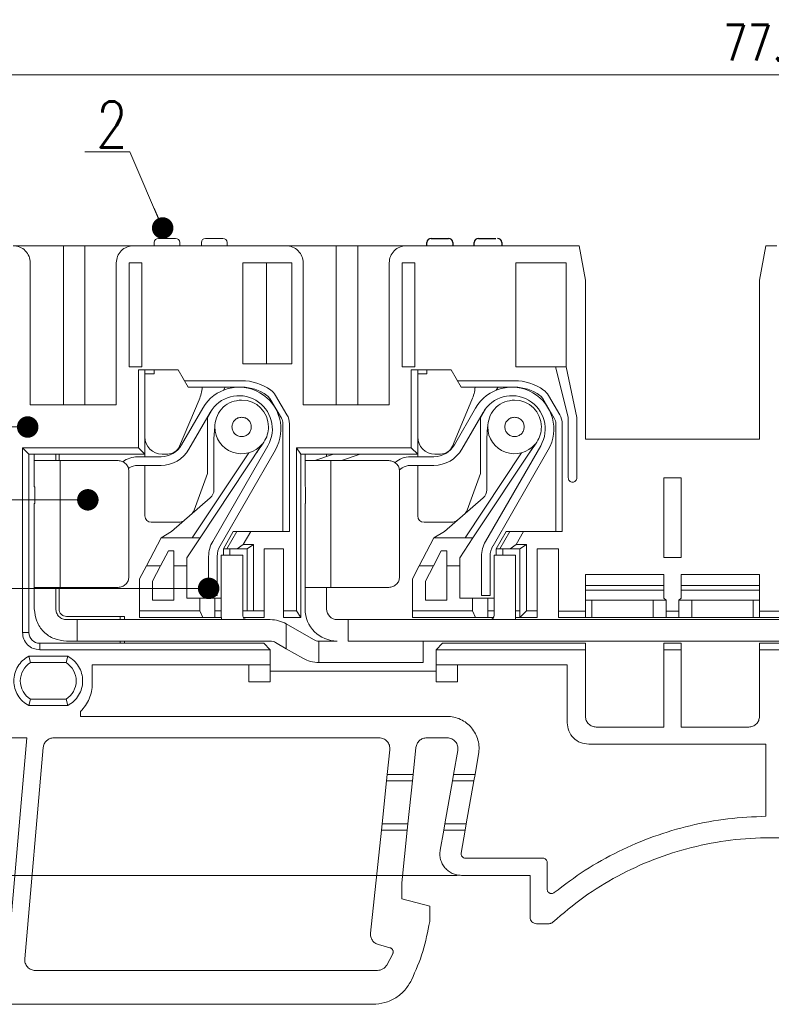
# Model space of a CAD drawing. Header units: millimetres. Extents: x -5 to 292, y -5 to 205.
# Tile 3 of 13: x 28 to 81, y 87 to 156. Entities that reach past the tile are written whole.
import ezdxf

# ---------------------------------------------------------------- set-up
doc = ezdxf.new("R2010")
doc.units = ezdxf.units.MM
doc.layers.get('0').update_dxf_attribs({"lineweight": 30})
doc.layers.get('Defpoints').update_dxf_attribs({"lineweight": 13})
doc.layers.add('尺寸层', color=3, linetype='Continuous', lineweight=13)
doc.styles.add('romans-高2.5', font='romans.shx', dxfattribs={"width": 0.8, "height": 2.5})
doc.dimstyles.new('副本 A4_1-Rev.1.1', dxfattribs={"dimtxt": 2.5, "dimasz": 2.5, "dimexe": 1, "dimexo": 0.3, "dimgap": 1, "dimtad": 1, "dimlfac": 0.666667, "dimzin": 1, "dimdsep": 46, "dimtxsty": 'romans-高2.5', "dimcen": 1, "dimclrd": 256, "dimclre": 256, "dimclrt": 256, "dimadec": 1, "dimazin": 0, "dimtfac": 1, "dimtmove": 0, "dimatfit": 3, "dimfxl": 1, "dimtolj": 1, "dimtzin": 0, "dimlwd": -1, "dimlwe": -1, "dimarcsym": 0})

# ---------------------------------------------------------------- blocks, each defined once
blk = doc.blocks.new('*D5')
at = {"layer": 'Defpoints', "color": 0}
for p in [(138.312, 151.661), (22.812, 128.444), (138.312, 128.444)]:
    blk.add_point(p, dxfattribs=at)
at = {"layer": '尺寸层'}
for p, q in [((22.812, 128.744), (22.812, 152.661)), ((138.312, 128.744), (138.312, 152.661)), ((25.312, 151.661), (135.812, 151.661))]:
    blk.add_line(p, q, dxfattribs=at)
for points in [[(25.312, 152.078), (25.312, 151.244), (22.812, 151.661)], [(135.812, 152.078), (135.812, 151.244), (138.312, 151.661)]]:
    blk.add_solid(points, dxfattribs=at)
at = {"layer": '尺寸层', "insert": (80.421, 153.911), "char_height": 2.5, "attachment_point": 5, "style": 'romans-高2.5'}
blk.add_mtext('\\A1;77.0', dxfattribs=at)
blk = doc.blocks.new('*D10')
at = {"layer": 'Defpoints', "color": 0}
for p in [(26.035, 139.739), (14.804, 95.789), (59.15, 95.789)]:
    blk.add_point(p, dxfattribs=at)
at = {"layer": '尺寸层'}
for p, q in [((25.735, 139.739), (13.804, 139.739)), ((14.804, 137.239), (14.804, 98.289)), ((58.85, 95.789), (13.804, 95.789))]:
    blk.add_line(p, q, dxfattribs=at)
for points in [[(14.387, 137.239), (15.221, 137.239), (14.804, 139.739)], [(14.387, 98.289), (15.221, 98.289), (14.804, 95.789)]]:
    blk.add_solid(points, dxfattribs=at)
at = {"layer": '尺寸层', "insert": (12.554, 117.764), "char_height": 2.5, "attachment_point": 5, "rotation": 90, "style": 'romans-高2.5'}
blk.add_mtext('\\A1;29.3', dxfattribs=at)

msp = doc.modelspace()

# ---------------------------------------------------------------- linework, layer by layer
at = {"color": 7, "linetype": 'Continuous', "lineweight": 15}
for p, q in [((37.999, 140.256), (39.199, 140.256)), ((41.299, 140.256), (42.499, 140.256)), ((31.369, 139.739), (31.369, 128.644)), ((31.369, 139.739), (32.869, 139.739)), ((32.869, 128.644), (32.869, 139.739)), ((36.259, 139.739), (46.909, 139.739)), ((37.699, 139.956), (37.699, 139.739)), ((39.499, 139.956), (39.499, 139.739)), ((40.999, 139.956), (40.999, 139.739)), ((42.799, 139.956), (42.799, 139.739)), ((50.419, 139.739), (50.419, 128.644)), ((50.419, 139.739), (51.919, 139.739)), ((51.919, 128.644), (51.919, 139.739)), ((55.309, 139.739), (67.362, 139.739)), ((67.812, 137.339), (67.362, 139.739)), ((79.962, 137.339), (80.412, 139.739)), ((80.412, 139.739), (81.162, 139.739)), ((29.059, 128.644), (29.059, 138.539)), ((35.059, 138.539), (35.059, 128.644)), ((35.966, 138.539), (36.844, 138.539)), ((35.966, 131.294), (35.966, 138.539)), ((36.844, 138.539), (36.844, 131.294)), ((43.894, 138.539), (47.322, 138.539)), ((43.894, 131.489), (43.894, 138.539)), ((45.544, 138.539), (45.544, 131.489)), ((47.322, 138.539), (47.322, 131.489)), ((48.109, 128.644), (48.109, 138.539)), ((54.109, 138.539), (54.109, 128.644)), ((55.016, 138.539), (55.894, 138.539)), ((55.016, 131.294), (55.016, 138.539)), ((55.894, 138.539), (55.894, 131.294)), ((62.944, 138.539), (66.462, 138.539)), ((62.944, 131.489), (62.944, 138.539)), ((66.462, 138.539), (66.462, 131.489)), ((67.812, 126.239), (67.812, 137.339)), ((79.962, 137.339), (79.962, 126.239)), ((36.844, 131.294), (35.966, 131.294)), ((43.894, 131.489), (47.322, 131.489)), ((55.894, 131.294), (55.016, 131.294)), ((62.944, 131.294), (62.944, 131.489)), ((65.712, 131.294), (62.944, 131.294)), ((66.462, 128.332), (65.712, 131.294)), ((65.712, 131.294), (66.462, 131.294)), ((66.462, 131.489), (66.462, 131.294)), ((66.462, 131.294), (67.212, 127.739)), ((36.603, 131.069), (39.384, 131.069)), ((36.603, 131.069), (36.603, 125.639)), ((37.053, 131.069), (37.053, 125.639)), ((37.053, 130.807), (37.699, 130.807)), ((37.699, 130.807), (37.699, 131.069)), ((39.384, 131.069), (40.076, 129.869)), ((55.653, 131.069), (58.434, 131.069)), ((55.653, 125.639), (55.653, 131.069)), ((56.103, 131.069), (56.103, 125.639)), ((56.103, 131.069), (56.103, 125.639)), ((56.103, 130.807), (56.749, 130.807)), ((56.749, 130.807), (56.749, 131.069)), ((58.434, 131.069), (59.126, 129.869)), ((37.053, 130.102), (37.053, 129.652)), ((39.817, 130.319), (43.812, 130.319)), ((58.867, 130.319), (62.862, 130.319)), ((37.053, 126.396), (37.053, 129.652)), ((40.076, 129.869), (43.812, 129.869)), ((42.66, 129.869), (42.538, 129.658)), ((46.976, 127.928), (46.171, 129.296)), ((59.126, 129.869), (62.862, 129.869)), ((61.71, 129.869), (61.588, 129.658)), ((66.026, 127.928), (65.221, 129.296)), ((35.059, 128.644), (29.059, 128.644)), ((40.84, 128.983), (39.48, 125.747)), ((46.588, 127.7), (45.783, 129.068)), ((54.109, 128.644), (48.109, 128.644)), ((59.89, 128.983), (58.53, 125.747)), ((65.638, 127.7), (64.833, 129.068)), ((39.612, 125.834), (41.097, 128.406)), ((40.132, 125.534), (41.616, 128.106)), ((41.797, 128.374), (41.426, 127.733)), ((58.662, 125.834), (60.147, 128.406)), ((59.182, 125.534), (60.666, 128.106)), ((60.847, 128.374), (60.476, 127.733)), ((66.612, 127.739), (66.462, 128.332)), ((41.426, 127.733), (41.426, 123.835)), ((41.94, 127.223), (41.936, 127.098)), ((46.692, 119.789), (46.692, 127.319)), ((47.142, 119.789), (47.142, 127.319)), ((60.476, 127.733), (60.476, 123.835)), ((60.99, 127.223), (60.986, 127.098)), ((65.742, 119.789), (65.742, 127.319)), ((66.192, 119.789), (66.192, 127.319)), ((66.612, 123.539), (66.612, 127.739)), ((67.212, 127.739), (67.212, 123.539)), ((41.876, 126.279), (41.933, 127.098)), ((60.926, 126.279), (60.983, 127.098)), ((45.249, 125.89), (40.907, 119.343)), ((45.643, 125.783), (41.788, 119.102)), ((41.876, 126.279), (41.876, 122.701)), ((64.299, 125.89), (59.957, 119.343)), ((64.693, 125.783), (60.838, 119.102)), ((60.926, 126.279), (60.926, 122.701)), ((79.962, 126.239), (67.812, 126.239)), ((28.512, 125.639), (36.603, 125.639)), ((28.512, 112.739), (28.512, 125.639)), ((28.512, 125.639), (28.962, 125.189)), ((28.962, 125.189), (37.053, 125.189)), ((28.962, 112.739), (28.962, 125.189)), ((29.337, 124.741), (29.337, 125.189)), ((30.837, 125.189), (30.837, 124.741)), ((31.062, 125.189), (31.062, 124.741)), ((37.053, 125.189), (36.603, 125.639)), ((37.053, 125.008), (37.053, 125.639)), ((38.65, 125.196), (38.253, 125.196)), ((44.309, 125.286), (40.367, 119.343)), ((46.163, 125.483), (42.308, 118.802)), ((47.637, 125.639), (55.653, 125.639)), ((47.637, 114.243), (47.637, 125.639)), ((47.637, 125.639), (47.937, 125.189)), ((47.937, 125.189), (56.103, 125.189)), ((47.937, 113.793), (47.937, 125.189)), ((48.237, 124.741), (48.237, 125.189)), ((50.234, 125.189), (48.925, 124.741)), ((49.737, 125.189), (49.737, 125.019)), ((50.778, 124.741), (52.086, 125.189)), ((56.103, 125.189), (55.653, 125.639)), ((56.103, 125.639), (56.103, 125.189)), ((56.103, 125.008), (56.103, 125.189)), ((57.7, 125.196), (57.303, 125.196)), ((63.359, 125.286), (59.417, 119.343)), ((65.213, 125.483), (61.358, 118.802)), ((29.337, 122.941), (29.337, 124.741)), ((31.137, 115.891), (31.137, 124.741)), ((35.187, 124.741), (31.137, 124.741)), ((36.547, 125.008), (38.183, 125.008)), ((36.547, 124.408), (38.183, 124.408)), ((37.053, 121.933), (37.053, 124.408)), ((48.237, 122.941), (48.237, 124.741)), ((50.037, 115.891), (50.037, 124.741)), ((54.087, 124.741), (50.037, 124.741)), ((55.597, 125.008), (57.233, 125.008)), ((55.597, 124.408), (57.233, 124.408)), ((56.103, 121.933), (56.103, 124.408)), ((35.906, 124.192), (35.96, 124.229)), ((35.937, 116.641), (35.937, 123.991)), ((41.426, 123.835), (40.499, 121.285)), ((54.823, 124.103), (55.01, 124.229)), ((54.837, 123.991), (54.837, 116.641)), ((60.476, 123.835), (59.549, 121.285)), ((73.287, 123.539), (74.487, 123.539)), ((73.287, 117.989), (73.287, 123.539)), ((74.487, 123.539), (74.487, 117.989)), ((29.362, 122.891), (29.337, 122.941)), ((29.362, 122.891), (29.362, 121.741)), ((48.262, 122.891), (48.237, 122.941)), ((48.262, 122.891), (48.262, 121.741)), ((29.337, 115.891), (29.337, 121.741)), ((29.362, 121.741), (29.337, 121.741)), ((37.053, 120.886), (37.053, 121.933)), ((41.619, 122.136), (38.924, 119.789)), ((48.237, 115.891), (48.237, 121.741)), ((48.237, 121.741), (48.262, 121.741)), ((56.103, 120.886), (56.103, 121.933)), ((60.669, 122.136), (57.974, 119.789)), ((39.386, 120.436), (37.503, 120.436)), ((58.436, 120.436), (56.553, 120.436)), ((38.924, 119.789), (38.187, 119.343)), ((43.23, 119.789), (42.537, 118.589)), ((43.473, 119.789), (42.781, 118.589)), ((44.442, 119.789), (43.473, 119.789)), ((44.442, 119.789), (43.923, 118.889)), ((47.142, 119.789), (44.442, 119.789)), ((57.237, 119.343), (57.974, 119.789)), ((62.28, 119.789), (61.587, 118.589)), ((62.523, 119.789), (61.831, 118.589)), ((63.492, 119.789), (62.523, 119.789)), ((63.492, 119.789), (62.973, 118.889)), ((66.192, 119.789), (63.492, 119.789)), ((37.161, 117.393), (38.187, 119.343)), ((38.187, 119.343), (40.907, 119.343)), ((40.907, 119.343), (39.987, 117.956)), ((56.211, 117.393), (57.237, 119.343)), ((59.957, 119.343), (57.237, 119.343)), ((59.957, 119.343), (59.037, 117.956)), ((38.7, 118.443), (38.147, 117.393)), ((39.087, 118.443), (38.7, 118.443)), ((39.087, 117.393), (39.087, 118.443)), ((42.537, 118.589), (42.537, 118.141)), ((42.781, 118.589), (43.507, 118.589)), ((42.987, 118.589), (42.987, 118.141)), ((43.507, 118.589), (43.923, 118.889)), ((43.507, 118.589), (44.187, 118.589)), ((43.923, 118.889), (44.637, 118.889)), ((44.637, 118.889), (44.187, 118.589)), ((44.187, 118.589), (44.187, 114.243)), ((44.637, 118.889), (44.637, 114.243)), ((45.387, 118.589), (46.737, 118.589)), ((45.387, 114.243), (45.387, 118.589)), ((46.737, 118.589), (46.737, 114.243)), ((57.75, 118.443), (57.197, 117.393)), ((58.137, 118.443), (57.75, 118.443)), ((58.137, 117.393), (58.137, 118.443)), ((61.587, 118.589), (61.587, 118.141)), ((61.831, 118.589), (62.557, 118.589)), ((62.037, 118.589), (62.037, 118.141)), ((62.973, 118.889), (62.557, 118.589)), ((62.557, 118.589), (63.237, 118.589)), ((62.973, 118.889), (63.687, 118.889)), ((63.687, 118.889), (63.237, 118.589)), ((63.237, 118.589), (63.237, 113.793)), ((63.687, 118.889), (63.687, 114.243)), ((64.437, 118.589), (65.937, 118.589)), ((64.437, 114.243), (64.437, 118.589)), ((65.937, 118.589), (65.937, 114.239)), ((39.987, 117.956), (39.987, 117.393)), ((41.507, 115.319), (41.507, 118.053)), ((41.507, 118.053), (41.507, 115.319)), ((42.107, 118.053), (42.107, 115.319)), ((42.387, 118.141), (42.387, 113.941)), ((43.887, 118.141), (42.387, 118.141)), ((43.887, 118.141), (43.887, 113.941)), ((59.037, 117.956), (59.037, 117.393)), ((60.557, 115.319), (60.557, 118.053)), ((60.557, 118.053), (60.557, 115.319)), ((61.157, 118.053), (61.157, 115.319)), ((61.437, 118.141), (61.437, 113.941)), ((61.437, 118.141), (62.937, 118.141)), ((62.937, 113.941), (62.937, 118.141)), ((74.487, 117.989), (73.287, 117.989)), ((36.687, 116.493), (37.161, 117.393)), ((38.147, 117.393), (37.161, 117.393)), ((38.147, 117.393), (37.587, 116.328)), ((39.087, 117.393), (39.087, 114.993)), ((39.987, 117.393), (39.087, 117.393)), ((39.987, 115.143), (39.987, 117.393)), ((55.737, 116.493), (56.211, 117.393)), ((57.197, 117.393), (56.211, 117.393)), ((57.197, 117.393), (56.637, 116.328)), ((58.137, 117.393), (58.137, 114.993)), ((59.037, 117.393), (58.137, 117.393)), ((59.037, 115.143), (59.037, 117.393)), ((36.687, 114.243), (36.687, 116.493)), ((37.587, 116.328), (37.587, 114.993)), ((55.737, 114.243), (55.737, 116.493)), ((56.637, 116.328), (56.637, 114.993)), ((67.812, 116.789), (73.287, 116.789)), ((67.812, 114.239), (67.812, 116.789)), ((73.287, 116.789), (73.287, 115.139)), ((74.487, 116.789), (79.962, 116.789)), ((74.487, 115.139), (74.487, 116.789)), ((79.962, 116.789), (79.962, 114.239)), ((29.337, 114.391), (29.337, 115.891)), ((30.837, 115.891), (30.837, 114.391)), ((31.062, 115.891), (31.062, 114.389)), ((31.137, 115.891), (35.187, 115.891)), ((48.237, 114.391), (48.237, 115.891)), ((49.737, 115.891), (49.737, 114.391)), ((54.087, 115.891), (50.037, 115.891)), ((67.812, 116.021), (73.287, 116.021)), ((73.287, 115.703), (67.812, 115.703)), ((74.487, 116.021), (79.962, 116.021)), ((79.962, 115.703), (74.487, 115.703)), ((39.087, 114.993), (37.587, 114.993)), ((40.887, 115.143), (39.987, 115.143)), ((40.887, 115.143), (40.887, 114.243)), ((41.937, 115.143), (40.887, 115.143)), ((42.107, 115.319), (41.507, 115.319)), ((41.937, 113.793), (41.937, 115.143)), ((42.387, 115.143), (41.937, 115.143)), ((58.137, 114.993), (56.637, 114.993)), ((59.937, 115.143), (59.037, 115.143)), ((59.937, 115.143), (59.937, 114.243)), ((61.437, 115.143), (59.937, 115.143)), ((61.157, 115.319), (60.557, 115.319)), ((60.987, 115.143), (60.987, 113.793)), ((61.437, 115.143), (61.217, 115.143)), ((67.812, 114.989), (73.437, 114.989)), ((68.262, 113.789), (68.262, 114.989)), ((72.537, 114.989), (72.537, 113.789)), ((73.287, 115.139), (73.437, 114.989)), ((73.437, 114.989), (73.437, 114.239)), ((74.337, 114.989), (74.487, 115.139)), ((74.337, 114.239), (74.337, 114.989)), ((74.337, 114.989), (79.962, 114.989)), ((75.237, 113.789), (75.237, 114.989)), ((79.512, 114.989), (79.512, 113.789)), ((36.687, 113.793), (36.687, 114.243)), ((40.887, 114.243), (36.687, 114.243)), ((41.097, 113.793), (40.887, 114.243)), ((41.937, 114.243), (42.387, 114.243)), ((43.887, 114.243), (44.187, 114.243)), ((44.187, 114.243), (44.637, 114.243)), ((44.637, 114.243), (45.387, 114.243)), ((45.387, 113.793), (45.387, 114.243)), ((46.737, 114.243), (47.637, 114.243)), ((46.737, 114.243), (46.737, 113.793)), ((47.637, 114.243), (47.937, 113.793)), ((59.937, 114.243), (55.737, 114.243)), ((55.737, 113.793), (55.737, 114.243)), ((60.147, 113.793), (59.937, 114.243)), ((61.437, 114.243), (60.987, 114.243)), ((63.237, 114.243), (62.937, 114.243)), ((63.687, 114.243), (63.237, 113.793)), ((63.687, 114.243), (64.437, 114.243)), ((64.437, 113.793), (64.437, 114.243)), ((65.937, 114.239), (67.812, 114.239)), ((65.937, 114.239), (65.937, 113.789)), ((67.812, 114.239), (67.812, 113.789)), ((73.437, 114.239), (74.337, 114.239)), ((73.437, 114.239), (73.437, 113.789)), ((74.337, 113.789), (74.337, 114.239)), ((79.962, 114.239), (81.762, 114.239)), ((79.962, 114.239), (79.962, 113.789)), ((31.587, 113.864), (35.637, 113.864)), ((32.337, 113.641), (31.587, 113.641)), ((32.337, 113.641), (32.337, 112.141)), ((32.337, 113.641), (45.808, 113.641)), ((35.337, 113.864), (35.337, 113.641)), ((35.637, 113.864), (35.637, 113.641)), ((36.687, 113.793), (41.097, 113.793)), ((41.097, 113.793), (41.937, 113.793)), ((41.937, 113.793), (42.4, 113.793)), ((42.387, 113.941), (42.412, 113.641)), ((43.932, 113.793), (45.387, 113.793)), ((46.737, 113.793), (47.937, 113.793)), ((51.237, 113.641), (50.487, 113.641)), ((51.237, 113.641), (109.888, 113.641)), ((51.237, 113.641), (51.237, 112.141)), ((55.737, 113.793), (60.147, 113.793)), ((60.147, 113.793), (60.987, 113.793)), ((60.987, 113.793), (61.398, 113.793)), ((62.931, 113.793), (63.237, 113.793)), ((63.237, 113.793), (64.437, 113.793)), ((65.937, 113.789), (67.812, 113.789)), ((67.812, 113.789), (68.262, 113.789)), ((72.537, 113.789), (68.262, 113.789)), ((72.537, 113.789), (73.437, 113.789)), ((73.437, 113.789), (74.337, 113.789)), ((74.337, 113.789), (75.237, 113.789)), ((79.512, 113.789), (75.237, 113.789)), ((79.512, 113.789), (79.962, 113.789)), ((79.962, 113.789), (81.762, 113.789)), ((28.512, 112.739), (28.962, 112.739)), ((46.93, 113.341), (46.93, 111.609)), ((46.93, 113.341), (48.835, 112.242)), ((31.587, 112.141), (32.337, 112.141)), ((45.808, 112.141), (32.337, 112.141)), ((35.337, 112.141), (35.337, 111.989)), ((35.637, 112.141), (35.637, 111.989)), ((46.183, 112.041), (46.93, 111.609)), ((49.21, 110.641), (49.21, 112.141)), ((49.21, 112.141), (50.487, 112.141)), ((51.237, 112.141), (109.888, 112.141)), ((56.487, 112.141), (56.487, 110.641)), ((29.712, 111.989), (29.712, 111.539)), ((45.358, 111.989), (29.712, 111.989)), ((45.808, 111.539), (29.712, 111.539)), ((45.358, 111.989), (45.808, 111.539)), ((45.808, 111.539), (45.808, 110.489)), ((46.93, 111.609), (48.085, 110.943)), ((57.387, 111.539), (57.837, 111.989)), ((57.387, 110.489), (57.387, 111.539)), ((67.812, 111.539), (57.387, 111.539)), ((67.812, 111.989), (57.837, 111.989)), ((67.812, 111.539), (67.812, 111.989)), ((67.812, 106.893), (67.812, 111.539)), ((74.487, 111.989), (73.287, 111.989)), ((73.287, 111.989), (73.287, 111.539)), ((73.287, 111.539), (73.287, 106.143)), ((74.487, 111.539), (73.287, 111.539)), ((74.487, 111.539), (74.487, 111.989)), ((74.487, 106.143), (74.487, 111.539)), ((81.612, 111.989), (79.962, 111.989)), ((79.962, 111.989), (79.962, 111.539)), ((79.962, 111.539), (79.962, 106.893)), ((81.612, 111.539), (79.962, 111.539)), ((28.951, 111.089), (31.669, 111.089)), ((28.951, 111.089), (29.07, 110.639)), ((31.55, 110.639), (31.669, 111.089)), ((29.07, 110.639), (31.55, 110.639)), ((33.385, 110.489), (44.308, 110.489)), ((33.385, 109.174), (33.385, 110.489)), ((45.808, 110.489), (44.308, 110.489)), ((44.308, 109.289), (44.308, 110.489)), ((45.808, 109.289), (45.808, 110.489)), ((57.387, 110.039), (45.808, 110.039)), ((56.487, 110.641), (49.21, 110.641)), ((58.887, 110.489), (57.387, 110.489)), ((57.387, 110.489), (57.387, 109.289)), ((58.887, 110.489), (66.537, 110.489)), ((58.887, 110.489), (58.887, 109.289)), ((66.537, 110.489), (66.537, 106.443)), ((44.308, 109.289), (45.808, 109.289)), ((57.387, 109.289), (58.887, 109.289)), ((29.07, 108.089), (28.951, 107.639)), ((31.55, 108.089), (29.07, 108.089)), ((31.669, 107.639), (31.55, 108.089)), ((31.669, 107.639), (28.951, 107.639)), ((32.556, 106.889), (32.556, 107.228)), ((58.136, 106.889), (32.556, 106.889)), ((73.287, 106.143), (68.562, 106.143)), ((79.212, 106.143), (74.487, 106.143)), ((28.813, 105.389), (25.062, 105.389)), ((27.41, 89.349), (28.813, 105.389)), ((30.705, 105.389), (53.409, 105.389)), ((58.161, 105.389), (56.727, 105.389)), ((28.669, 89.967), (29.958, 104.706)), ((54.155, 104.561), (53.973, 102.839)), ((55.981, 104.718), (55.783, 102.839)), ((58.899, 104.509), (58.605, 102.839)), ((68.037, 104.943), (80.412, 104.943)), ((80.412, 104.943), (80.412, 99.916)), ((60.103, 102.839), (60.352, 104.248)), ((53.973, 102.839), (53.926, 102.389)), ((53.973, 102.839), (55.783, 102.839)), ((55.783, 102.839), (55.736, 102.389)), ((58.526, 102.389), (58.605, 102.839)), ((58.605, 102.839), (60.103, 102.839)), ((60.024, 102.389), (60.103, 102.839)), ((53.926, 102.389), (53.61, 99.389)), ((55.736, 102.389), (53.926, 102.389)), ((55.736, 102.389), (55.42, 99.389)), ((57.997, 99.389), (58.526, 102.389)), ((58.526, 102.389), (60.024, 102.389)), ((59.495, 99.389), (60.024, 102.389)), ((53.61, 99.389), (53.563, 98.939)), ((55.42, 99.389), (53.61, 99.389)), ((55.42, 99.389), (55.373, 98.939)), ((57.917, 98.939), (57.997, 99.389)), ((59.495, 99.389), (57.997, 99.389)), ((59.416, 98.939), (59.495, 99.389)), ((53.563, 98.939), (52.806, 91.76)), ((55.373, 98.939), (53.563, 98.939)), ((55.373, 98.939), (54.987, 95.277)), ((57.917, 98.939), (57.672, 97.55)), ((59.416, 98.939), (57.917, 98.939)), ((59.134, 97.345), (59.416, 98.939)), ((64.844, 96.993), (59.43, 96.993)), ((65.144, 94.82), (65.144, 96.693)), ((63.944, 95.789), (59.15, 95.789)), ((63.944, 92.864), (63.944, 95.789)), ((54.987, 94.152), (54.987, 95.277)), ((54.987, 94.152), (56.937, 93.63)), ((56.937, 92.564), (56.937, 93.63)), ((65.242, 92.414), (64.394, 92.414)), ((53.358, 90.957), (54.163, 90.742)), ((54.355, 90.322), (53.943, 89.532)), ((53.29, 89.152), (29.416, 89.152)), ((52.974, 86.789), (24.312, 86.789))]:
    msp.add_line(p, q, dxfattribs=at)
at = {"color": 7}
for p, q in [((57.049, 140.256), (58.249, 140.256)), ((60.349, 140.256), (61.549, 140.256)), ((56.749, 139.739), (56.749, 139.956)), ((58.549, 139.956), (58.549, 139.739)), ((60.049, 139.739), (60.049, 139.956)), ((61.969, 139.956), (61.969, 139.739))]:
    msp.add_line(p, q, dxfattribs=at)
at = {"color": 7, "linetype": 'Continuous', "lineweight": 15}
for centre, radius, start, end in [((37.999, 139.956), 0.3, 90, 180), ((39.199, 139.956), 0.3, 0, 90), ((41.299, 139.956), 0.3, 90, 180), ((42.499, 139.956), 0.3, 0, 90), ((43.812, 126.869), 3.45, 53.9244, 90), ((62.862, 126.869), 3.45, 53.9244, 90), ((38.074, 130.145), 3, 337.21242, 354.71668), ((43.63, 126.945), 2.924, 330.01591, 150.01591), ((43.63, 126.945), 2.324, 330.01591, 150.01591), ((43.812, 126.869), 3, 53.9244, 90), ((45.137, 128.688), 0.75, 30.46968, 53.9244), ((45.137, 128.688), 1.2, 30.46968, 53.9244), ((57.124, 130.145), 3, 337.21242, 354.71668), ((62.68, 126.945), 2.924, 330.01591, 150.01591), ((62.68, 126.945), 2.324, 330.01591, 150.01591), ((62.862, 126.869), 3, 53.9244, 90), ((64.187, 128.688), 0.75, 30.46968, 53.9244), ((64.187, 128.688), 1.2, 30.46968, 53.9244), ((43.812, 127.094), 1.875, 0, 90), ((62.862, 127.094), 1.875, 0, 90), ((45.942, 127.319), 1.2, 0, 30.46967), ((64.992, 127.319), 1.2, 0, 30.46967), ((45.942, 127.319), 0.75, 0, 30.46967), ((64.992, 127.319), 0.75, 0, 30.46967), ((43.812, 127.094), 1.875, 179.88779, 320.03598), ((43.812, 127.094), 1.875, 325.74473, 0), ((62.862, 127.094), 1.875, 179.88779, 320.03598), ((62.862, 127.094), 1.875, 325.74473, 0), ((38.253, 126.396), 1.2, 180, 270), ((38.183, 126.658), 1.65, 270, 330.01591), ((57.303, 126.396), 1.2, 180, 270), ((57.233, 126.658), 1.65, 270, 330.01591), ((38.183, 126.658), 2.25, 270, 330.01591), ((38.65, 126.096), 0.9, 270, 337.21242), ((57.233, 126.658), 2.25, 270, 330.01591), ((57.7, 126.096), 0.9, 270, 337.21242), ((36.547, 123.358), 1.65, 90, 127.99702), ((36.547, 123.358), 1.05, 90, 124.00005), ((55.597, 123.358), 1.65, 90, 130.86258), ((55.597, 123.358), 1.05, 90, 124.00005), ((41.126, 122.701), 0.75, 311.04499, 0), ((60.176, 122.701), 0.75, 311.04499, 0), ((39.794, 121.541), 0.75, 311.04499, 340.01444), ((58.844, 121.541), 0.75, 311.04499, 340.01444), ((37.503, 120.886), 0.45, 180, 270), ((39.386, 121.186), 0.75, 270, 311.04499), ((56.553, 120.886), 0.45, 180, 270), ((58.436, 121.186), 0.75, 270, 311.04499), ((43.607, 118.053), 2.1, 150.01591, 180), ((62.657, 118.053), 2.1, 150.01591, 180), ((43.607, 118.053), 1.5, 150.01591, 180), ((62.657, 118.053), 1.5, 150.01591, 180), ((50.487, 114.391), 2.25, 180, 269.99873), ((50.487, 114.391), 0.75, 180, 270), ((61.137, 113.941), 0.3, 270, 0), ((61.137, 113.941), 1.8, 350.40593, 0), ((29.712, 112.739), 0.75, 180, 270), ((29.86, 109.364), 1.5, 121.78835, 238.21171), ((30.76, 109.364), 1.5, 301.78835, 58.21171)]:
    msp.add_arc(centre, radius, start, end, dxfattribs=at)
at = {"color": 7}
for centre, start, end in [((57.049, 139.956), 90, 180), ((58.249, 139.956), 0, 90), ((60.349, 139.956), 90, 180), ((61.669, 139.956), 0, 90)]:
    msp.add_arc(centre, 0.3, start, end, dxfattribs=at)
at = {"color": 7, "linetype": 'Continuous', "lineweight": 15}
for points, knots in [([(29.059, 138.539), (29.041, 138.696), (29.004, 139.011), (28.727, 139.407), (28.33, 139.685), (28.016, 139.721), (27.859, 139.739)], [0, 0, 0, 0, 0.249999, 0.5, 0.750001, 1, 1, 1, 1]), ([(27.962, 139.739), (27.995, 139.739), (28.146, 139.739), (28.546, 139.739), (29.145, 139.739), (29.838, 139.739), (30.588, 139.739), (31.109, 139.739), (31.369, 139.739)], [0, 0, 0, 0, 0.05268, 0.242143, 0.431608, 0.621071, 0.810535, 1, 1, 1, 1]), ([(32.869, 139.739), (33.129, 139.739), (33.649, 139.739), (34.4, 139.739), (35.09, 139.739), (35.696, 139.739), (36.004, 139.739), (36.155, 139.739)], [0, 0, 0, 0, 0.201518, 0.403037, 0.604556, 0.806075, 1, 1, 1, 1]), ([(36.259, 139.739), (36.101, 139.721), (35.787, 139.685), (35.39, 139.407), (35.113, 139.011), (35.077, 138.696), (35.059, 138.539)], [0, 0, 0, 0, 0.25, 0.5, 0.750001, 1, 1, 1, 1]), ([(48.109, 138.539), (48.091, 138.696), (48.054, 139.011), (47.777, 139.407), (47.38, 139.685), (47.066, 139.721), (46.909, 139.739)], [0, 0, 0, 0, 0.249998, 0.5, 0.75, 1, 1, 1, 1]), ([(47.012, 139.739), (47.045, 139.739), (47.196, 139.739), (47.596, 139.739), (48.195, 139.739), (48.888, 139.739), (49.638, 139.739), (50.159, 139.739), (50.419, 139.739)], [0, 0, 0, 0, 0.05268, 0.242144, 0.431608, 0.621072, 0.810536, 1, 1, 1, 1]), ([(51.919, 139.739), (52.179, 139.739), (52.699, 139.739), (53.45, 139.739), (54.14, 139.739), (54.746, 139.739), (55.054, 139.739), (55.205, 139.739)], [0, 0, 0, 0, 0.201518, 0.403038, 0.604556, 0.806075, 1, 1, 1, 1]), ([(55.309, 139.739), (55.151, 139.721), (54.837, 139.685), (54.44, 139.407), (54.163, 139.011), (54.127, 138.696), (54.109, 138.539)], [0, 0, 0, 0, 0.25, 0.5, 0.750001, 1, 1, 1, 1]), ([(41.941, 127.223), (41.983, 127.455), (42.066, 127.921), (42.505, 128.494), (43.107, 128.892), (43.577, 128.943), (43.812, 128.969)], [0, 0, 0, 0, 0.250001, 0.5, 0.750001, 1, 1, 1, 1]), ([(60.991, 127.223), (61.033, 127.455), (61.116, 127.921), (61.555, 128.494), (62.157, 128.892), (62.627, 128.943), (62.862, 128.969)], [0, 0, 0, 0, 0.250001, 0.5, 0.75, 1, 1, 1, 1]), ([(43.137, 127.094), (43.147, 127.183), (43.167, 127.36), (43.323, 127.583), (43.546, 127.739), (43.723, 127.759), (43.812, 127.769)], [0, 0, 0, 0, 0.249998, 0.499999, 0.75, 1, 1, 1, 1]), ([(43.812, 127.769), (43.9, 127.759), (44.077, 127.739), (44.3, 127.583), (44.456, 127.36), (44.477, 127.183), (44.487, 127.094)], [0, 0, 0, 0, 0.25, 0.500002, 0.750002, 1, 1, 1, 1]), ([(62.187, 127.094), (62.197, 127.183), (62.217, 127.36), (62.373, 127.583), (62.596, 127.739), (62.773, 127.759), (62.862, 127.769)], [0, 0, 0, 0, 0.249998, 0.499998, 0.749998, 1, 1, 1, 1]), ([(62.862, 127.769), (62.95, 127.759), (63.127, 127.739), (63.35, 127.583), (63.506, 127.36), (63.527, 127.183), (63.537, 127.094)], [0, 0, 0, 0, 0.250001, 0.500001, 0.750002, 1, 1, 1, 1]), ([(44.487, 127.094), (44.477, 127.006), (44.456, 126.829), (44.3, 126.604), (44.077, 126.454), (43.812, 126.402), (43.546, 126.454), (43.323, 126.604), (43.167, 126.829), (43.147, 127.006), (43.137, 127.094)], [0, 0, 0, 0, 0.125001, 0.25, 0.375001, 0.5, 0.625, 0.749999, 0.874999, 1, 1, 1, 1]), ([(63.537, 127.094), (63.527, 127.006), (63.506, 126.829), (63.35, 126.604), (63.127, 126.454), (62.862, 126.402), (62.596, 126.454), (62.373, 126.604), (62.217, 126.829), (62.197, 127.006), (62.187, 127.094)], [0, 0, 0, 0, 0.125001, 0.250001, 0.375, 0.5, 0.625, 0.749999, 0.874999, 1, 1, 1, 1]), ([(45.362, 126.039), (45.234, 125.851), (45.046, 125.576), (44.882, 125.334), (44.829, 125.257)], [0, 0, 0, 0, 0.681338, 1, 1, 1, 1]), ([(64.412, 126.039), (64.284, 125.851), (64.096, 125.576), (63.932, 125.334), (63.879, 125.257)], [0, 0, 0, 0, 0.681339, 1, 1, 1, 1]), ([(31.137, 124.741), (30.901, 124.741), (30.429, 124.741), (29.834, 124.741), (29.418, 124.741), (29.364, 124.741), (29.337, 124.741)], [0, 0, 0, 0, 0.25, 0.4999997, 0.7500003, 1, 1, 1, 1]), ([(35.937, 123.991), (35.926, 124.089), (35.903, 124.286), (35.73, 124.534), (35.482, 124.707), (35.285, 124.73), (35.187, 124.741)], [0, 0, 0, 0, 0.250001, 0.499999, 0.75, 1, 1, 1, 1]), ([(50.037, 124.741), (49.801, 124.741), (49.329, 124.741), (48.734, 124.741), (48.318, 124.741), (48.264, 124.741), (48.237, 124.741)], [0, 0, 0, 0, 0.25, 0.5, 0.75, 1, 1, 1, 1]), ([(54.087, 124.741), (54.185, 124.73), (54.382, 124.707), (54.63, 124.534), (54.803, 124.286), (54.826, 124.089), (54.837, 123.991)], [0, 0, 0, 0, 0.25, 0.5, 0.749999, 1, 1, 1, 1]), ([(67.212, 123.539), (67.207, 123.5), (67.198, 123.421), (67.129, 123.321), (67.03, 123.255), (66.912, 123.231), (66.794, 123.255), (66.695, 123.321), (66.625, 123.421), (66.616, 123.5), (66.612, 123.539)], [0, 0, 0, 0, 0.124999, 0.249998, 0.374999, 0.5, 0.625002, 0.750002, 0.875, 1, 1, 1, 1]), ([(43.473, 119.789), (43.402, 119.789), (43.262, 119.789), (43.24, 119.789), (43.23, 119.789)], [0, 0, 0, 0, 0.507743, 1, 1, 1, 1]), ([(62.523, 119.789), (62.452, 119.789), (62.312, 119.789), (62.29, 119.789), (62.28, 119.789)], [0, 0, 0, 0, 0.507743, 1, 1, 1, 1]), ([(42.537, 118.589), (42.548, 118.589), (42.57, 118.589), (42.71, 118.589), (42.781, 118.589)], [0, 0, 0, 0, 0.492257, 1, 1, 1, 1]), ([(61.587, 118.589), (61.598, 118.589), (61.62, 118.589), (61.76, 118.589), (61.831, 118.589)], [0, 0, 0, 0, 0.492257, 1, 1, 1, 1]), ([(35.187, 115.891), (35.285, 115.902), (35.482, 115.925), (35.73, 116.098), (35.903, 116.346), (35.926, 116.543), (35.937, 116.641)], [0, 0, 0, 0, 0.25, 0.500001, 0.749999, 1, 1, 1, 1]), ([(54.837, 116.641), (54.826, 116.543), (54.803, 116.346), (54.63, 116.098), (54.382, 115.925), (54.185, 115.902), (54.087, 115.891)], [0, 0, 0, 0, 0.250001, 0.5, 0.749999, 1, 1, 1, 1]), ([(29.337, 115.891), (29.364, 115.891), (29.418, 115.891), (29.834, 115.891), (30.429, 115.891), (30.901, 115.891), (31.137, 115.891)], [0, 0, 0, 0, 0.25, 0.5, 0.75, 1, 1, 1, 1]), ([(50.037, 115.891), (49.801, 115.891), (49.329, 115.891), (48.734, 115.891), (48.318, 115.891), (48.264, 115.891), (48.237, 115.891)], [0, 0, 0, 0, 0.25, 0.5, 0.75, 1, 1, 1, 1]), ([(31.587, 112.141), (31.292, 112.175), (30.702, 112.243), (29.959, 112.763), (29.438, 113.507), (29.371, 114.096), (29.337, 114.391)], [0, 0, 0, 0, 0.249999, 0.499999, 0.749999, 1, 1, 1, 1]), ([(31.587, 113.641), (31.489, 113.652), (31.292, 113.675), (31.044, 113.848), (30.871, 114.096), (30.848, 114.293), (30.837, 114.391)], [0, 0, 0, 0, 0.2500003, 0.5000017, 0.7499997, 1, 1, 1, 1]), ([(31.062, 114.389), (31.07, 114.32), (31.085, 114.183), (31.207, 114.009), (31.38, 113.888), (31.518, 113.872), (31.587, 113.864)], [0, 0, 0, 0, 0.25, 0.499997, 0.750001, 1, 1, 1, 1]), ([(44.187, 113.641), (44.148, 113.646), (44.069, 113.655), (43.97, 113.724), (43.901, 113.823), (43.892, 113.902), (43.887, 113.941)], [0, 0, 0, 0, 0.249999, 0.499999, 0.750002, 1, 1, 1, 1]), ([(46.93, 113.341), (46.753, 113.428), (46.399, 113.602), (46.005, 113.628), (45.808, 113.641)], [0, 0, 0, 0, 0.5, 1, 1, 1, 1]), ([(29.712, 111.539), (29.555, 111.557), (29.24, 111.593), (28.843, 111.871), (28.566, 112.267), (28.53, 112.582), (28.512, 112.739)], [0, 0, 0, 0, 0.249998, 0.5, 0.75, 1, 1, 1, 1]), ([(45.808, 112.141), (45.873, 112.137), (46.005, 112.128), (46.123, 112.07), (46.183, 112.041)], [0, 0, 0, 0, 0.5, 1, 1, 1, 1]), ([(49.21, 112.141), (49.144, 112.145), (49.015, 112.153), (48.894, 112.212), (48.835, 112.242)], [0, 0, 0, 0, 0.506525, 1, 1, 1, 1]), ([(28.951, 107.639), (28.801, 107.734), (28.502, 107.923), (28.17, 108.346), (27.958, 108.834), (27.886, 109.364), (27.958, 109.894), (28.17, 110.382), (28.502, 110.805), (28.801, 110.995), (28.951, 111.089)], [0, 0, 0, 0, 0.125, 0.25, 0.375, 0.5, 0.625, 0.75, 0.875001, 1, 1, 1, 1]), ([(31.669, 111.089), (31.819, 110.995), (32.118, 110.805), (32.449, 110.382), (32.662, 109.894), (32.734, 109.364), (32.662, 108.834), (32.449, 108.346), (32.118, 107.923), (31.819, 107.734), (31.669, 107.639)], [0, 0, 0, 0, 0.125, 0.250001, 0.375, 0.5, 0.625, 0.75, 0.875001, 1, 1, 1, 1]), ([(48.085, 110.943), (48.261, 110.856), (48.623, 110.679), (49.011, 110.654), (49.21, 110.641)], [0, 0, 0, 0, 0.487207, 1, 1, 1, 1]), ([(33.385, 109.174), (33.374, 108.993), (33.354, 108.63), (33.184, 108.11), (32.926, 107.627), (32.679, 107.361), (32.556, 107.228)], [0, 0, 0, 0, 0.250001, 0.5, 0.750001, 1, 1, 1, 1]), ([(60.352, 104.248), (60.37, 104.411), (60.406, 104.737), (60.325, 105.226), (60.148, 105.686), (59.873, 106.097), (59.517, 106.439), (59.094, 106.693), (58.627, 106.858), (58.299, 106.879), (58.136, 106.889)], [0, 0, 0, 0, 0.124999, 0.25, 0.375, 0.5, 0.625, 0.75, 0.875, 1, 1, 1, 1]), ([(68.562, 106.143), (68.464, 106.154), (68.267, 106.177), (68.019, 106.35), (67.846, 106.598), (67.823, 106.795), (67.812, 106.893)], [0, 0, 0, 0, 0.249999, 0.500001, 0.750002, 1, 1, 1, 1]), ([(79.962, 106.893), (79.951, 106.795), (79.928, 106.598), (79.755, 106.35), (79.507, 106.177), (79.31, 106.154), (79.212, 106.143)], [0, 0, 0, 0, 0.249998, 0.499999, 0.75, 1, 1, 1, 1]), ([(68.037, 104.943), (67.84, 104.966), (67.447, 105.011), (66.951, 105.358), (66.604, 105.853), (66.559, 106.246), (66.537, 106.443)], [0, 0, 0, 0, 0.25, 0.5, 0.75, 1, 1, 1, 1]), ([(29.958, 104.706), (29.976, 104.797), (30.013, 104.98), (30.189, 105.204), (30.427, 105.359), (30.612, 105.379), (30.705, 105.389)], [0, 0, 0, 0, 0.249998, 0.499998, 0.749999, 1, 1, 1, 1]), ([(53.409, 105.389), (53.461, 105.386), (53.566, 105.38), (53.716, 105.329), (53.853, 105.25), (53.97, 105.145), (54.063, 105.017), (54.127, 104.872), (54.162, 104.718), (54.157, 104.613), (54.155, 104.561)], [0, 0, 0, 0, 0.124999, 0.25, 0.375001, 0.5, 0.625, 0.75, 0.875002, 1, 1, 1, 1]), ([(55.981, 104.718), (56.001, 104.808), (56.039, 104.988), (56.215, 105.208), (56.452, 105.36), (56.635, 105.379), (56.727, 105.389)], [0, 0, 0, 0, 0.25, 0.499999, 0.749999, 1, 1, 1, 1]), ([(58.161, 105.389), (58.215, 105.386), (58.324, 105.379), (58.48, 105.324), (58.621, 105.239), (58.74, 105.125), (58.831, 104.988), (58.891, 104.835), (58.918, 104.672), (58.905, 104.563), (58.899, 104.509)], [0, 0, 0, 0, 0.125, 0.249999, 0.374999, 0.499999, 0.625, 0.749999, 0.874999, 1, 1, 1, 1]), ([(80.412, 99.916), (79.523, 99.876), (77.745, 99.797), (75.117, 99.303), (72.556, 98.543), (70.1, 97.494), (67.761, 96.197), (66.342, 95.123), (65.632, 94.587)], [0, 0, 0, 0, 0.166667, 0.333333, 0.5, 0.666667, 0.833333, 1, 1, 1, 1]), ([(65.546, 92.532), (66.251, 93.131), (67.661, 94.329), (70.037, 95.779), (72.558, 96.946), (75.208, 97.788), (77.94, 98.3), (80.715, 98.471), (83.489, 98.3), (86.221, 97.788), (88.871, 96.946), (91.392, 95.779), (93.768, 94.329), (95.179, 93.131), (95.884, 92.532)], [0, 0, 0, 0, 0.0833334, 0.1666667, 0.25, 0.3333333, 0.4166667, 0.5, 0.5833333, 0.6666667, 0.75, 0.8333333, 0.9166667, 1, 1, 1, 1]), ([(59.15, 95.789), (59.04, 95.796), (58.822, 95.81), (58.511, 95.92), (58.229, 96.089), (57.991, 96.317), (57.808, 96.591), (57.69, 96.898), (57.636, 97.224), (57.66, 97.441), (57.672, 97.55)], [0, 0, 0, 0, 0.125, 0.25, 0.375, 0.5, 0.625, 0.75, 0.875, 1, 1, 1, 1]), ([(59.43, 96.993), (59.408, 96.994), (59.364, 96.997), (59.302, 97.019), (59.246, 97.053), (59.198, 97.099), (59.162, 97.153), (59.138, 97.215), (59.127, 97.28), (59.132, 97.323), (59.134, 97.345)], [0, 0, 0, 0, 0.125, 0.249998, 0.374999, 0.5, 0.625001, 0.749999, 0.875, 1, 1, 1, 1]), ([(64.844, 96.993), (64.883, 96.989), (64.962, 96.98), (65.061, 96.91), (65.131, 96.811), (65.14, 96.732), (65.144, 96.693)], [0, 0, 0, 0, 0.250001, 0.5, 0.750002, 1, 1, 1, 1]), ([(65.632, 94.587), (65.609, 94.571), (65.562, 94.539), (65.479, 94.519), (65.394, 94.521), (65.313, 94.546), (65.242, 94.593), (65.187, 94.658), (65.151, 94.736), (65.146, 94.792), (65.144, 94.82)], [0, 0, 0, 0, 0.1250007, 0.2500006, 0.3749996, 0.4999999, 0.6249993, 0.7499996, 0.875, 1, 1, 1, 1]), ([(63.944, 92.864), (63.951, 92.805), (63.964, 92.687), (64.069, 92.538), (64.217, 92.434), (64.335, 92.421), (64.394, 92.414)], [0, 0, 0, 0, 0.25, 0.499999, 0.75, 1, 1, 1, 1]), ([(56.937, 92.564), (56.803, 91.86), (56.536, 90.452), (55.962, 89.139), (55.674, 88.483)], [0, 0, 0, 0, 0.5, 1, 1, 1, 1]), ([(65.242, 92.414), (65.27, 92.416), (65.325, 92.419), (65.406, 92.442), (65.481, 92.479), (65.524, 92.514), (65.546, 92.532)], [0, 0, 0, 0, 0.249999, 0.500002, 0.750002, 1, 1, 1, 1]), ([(52.806, 91.76), (52.806, 91.671), (52.806, 91.493), (52.923, 91.249), (53.109, 91.052), (53.275, 90.989), (53.358, 90.957)], [0, 0, 0, 0, 0.2500002, 0.5000008, 0.7500004, 1, 1, 1, 1]), ([(54.163, 90.742), (54.183, 90.735), (54.225, 90.721), (54.28, 90.683), (54.326, 90.635), (54.36, 90.578), (54.381, 90.515), (54.387, 90.449), (54.38, 90.383), (54.364, 90.342), (54.355, 90.322)], [0, 0, 0, 0, 0.124998, 0.249997, 0.375001, 0.500002, 0.625, 0.75, 0.875001, 1, 1, 1, 1]), ([(29.416, 89.152), (29.364, 89.155), (29.26, 89.161), (29.112, 89.211), (28.976, 89.288), (28.859, 89.392), (28.766, 89.517), (28.701, 89.659), (28.664, 89.812), (28.667, 89.915), (28.669, 89.967)], [0, 0, 0, 0, 0.125, 0.250001, 0.375, 0.5, 0.625002, 0.75, 0.875, 1, 1, 1, 1]), ([(53.943, 89.532), (53.906, 89.477), (53.832, 89.367), (53.672, 89.247), (53.488, 89.167), (53.356, 89.157), (53.29, 89.152)], [0, 0, 0, 0, 0.25, 0.499999, 0.75, 1, 1, 1, 1]), ([(55.674, 88.483), (55.532, 88.24), (55.247, 87.756), (54.586, 87.218), (53.814, 86.857), (53.254, 86.812), (52.974, 86.789)], [0, 0, 0, 0, 0.249999, 0.5, 0.75, 1, 1, 1, 1])]:
    msp.add_open_spline(points, degree=3, knots=knots, dxfattribs=at)

# ---------------------------------------------------------------- texts
at = {"layer": '尺寸层', "insert": (33.651, 149.802), "char_height": 3.2, "width": 10.05936, "attachment_point": 1, "style": 'romans-高2.5'}
msp.add_mtext('2', dxfattribs=at)

# ---------------------------------------------------------------- dimensions: what is measured, and where the dimension line sits
at = {"layer": '尺寸层'}
dim = msp.add_linear_dim(base=(138.312, 151.661), p1=(22.812, 128.444), p2=(138.312, 128.444), dimstyle='副本 A4_1-Rev.1.1', override={"dimdec": 1}, dxfattribs=at)
dim.commit()
dim.dimension.update_dxf_attribs({"geometry": '*D5', "text_midpoint": (80.421, 151.661), "dimtype": 160})
dim = msp.add_linear_dim(base=(14.804, 95.789), p1=(26.035, 139.739), p2=(59.15, 95.789), angle=90, dimstyle='副本 A4_1-Rev.1.1', override={"dimdec": 1}, dxfattribs=at)
dim.commit()
dim.dimension.update_dxf_attribs({"geometry": '*D10', "text_midpoint": (12.554, 117.764)})

# ---------------------------------------------------------------- leaders
for points, override in [([(38.297, 140.977), (36.013, 146.293), (32.862, 146.293)], {"dimasz": 1.5, "dimtad": 0, "dimldrblk": 'Dot', "dimarcsym": 2}), ([(28.876, 127.087), (16.932, 127.087)], {"dimasz": 1.5, "dimgap": 1, "dimtad": 0, "dimldrblk": 'Dot', "dimarcsym": 2}), ([(33.073, 122.003), (16.932, 122.003)], {"dimasz": 1.5, "dimtad": 0, "dimldrblk": 'Dot', "dimarcsym": 2}), ([(41.507, 115.823), (16.932, 115.823)], {"dimasz": 1.5, "dimtad": 0, "dimldrblk": 'Dot', "dimarcsym": 2})]:
    msp.add_leader(points, dimstyle='副本 A4_1-Rev.1.1', override=override, dxfattribs=at)

doc.saveas('drawing.dxf')
